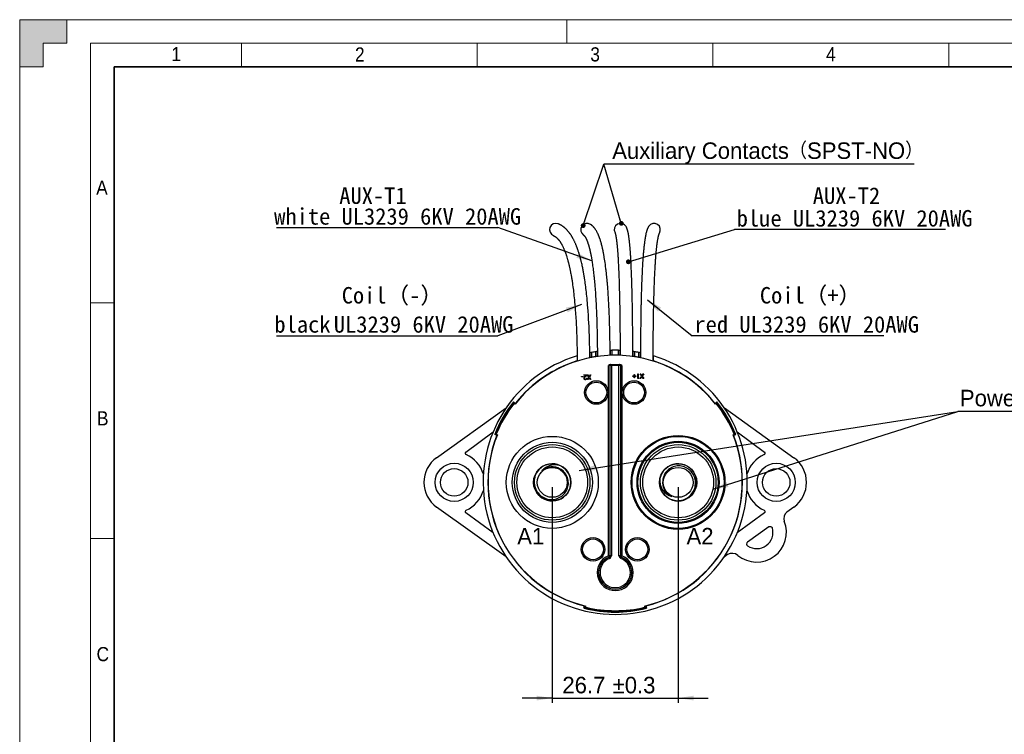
# Paper-space layout 'Sheet1' of a CAD drawing. Header units: millimetres. Extents: x 0 to 756, y -181 to 613.
# Tile 12 of 22: x 0 to 209, y 269 to 420. Entities that reach past the tile are written whole.
import ezdxf

# ---------------------------------------------------------------- set-up
doc = ezdxf.new("R2010")
doc.units = ezdxf.units.MM
doc.layers.add('DIMENSION', color=6, linetype='Continuous')
doc.layers.add('OUTLINE', color=7, linetype='Continuous', lineweight=25)
doc.styles.add('SLDTEXTSTYLE0', font='GOTHIC.TTF', dxfattribs={"width": 0.913})
doc.styles.add('SLDTEXTSTYLE5', font='SIMFANG.TTF', dxfattribs={"bigfont": 'bigfont'})
doc.styles.add('SLDTEXTSTYLE6', font='<Japanese Only Translation>')
doc.styles.add('SLDTEXTSTYLE7', font='SIMFANG.TTF')
doc.styles.add('SLDTEXTSTYLE8', font='<Japanese Only Translation>', dxfattribs={"bigfont": 'bigfont'})
doc.styles.get("Standard").update_dxf_attribs({"font": '<Japanese Only Translation>'})
doc.dimstyles.new('SLDDIMSTYLE0', dxfattribs={"dimtxt": 3.5, "dimasz": 3.302, "dimexe": 0, "dimexo": 0.0625, "dimgap": 0.875, "dimtad": 1, "dimdec": 1, "dimrnd": 1e-09, "dimzin": 12, "dimdsep": 46, "dimtxsty": 'SLDTEXTSTYLE6', "dimsah": 1, "dimcen": 0.09, "dimadec": 0, "dimazin": 3, "dimtol": 1, "dimtp": 0.3, "dimtm": 0.3, "dimtfac": 1, "dimtdec": 1, "dimtmove": 0, "dimatfit": 0, "dimfxl": 0, "dimfrac": 2, "dimtolj": 1, "dimarcsym": 0})
doc.dimstyles.new('SLDDIMSTYLE1', dxfattribs={"dimtxt": 0.18, "dimasz": 3.302, "dimexe": 0, "dimexo": 0.0625, "dimgap": 0, "dimtad": 0, "dimtih": 1, "dimtoh": 1, "dimdec": 0, "dimrnd": 1e-09, "dimzin": 0, "dimdsep": 46, "dimtxsty": 'Standard', "dimsah": 1, "dimcen": 0.09, "dimadec": 0, "dimazin": 0, "dimtfac": 3.302, "dimtdec": 0, "dimtofl": 0, "dimtmove": 0, "dimatfit": 3, "dimfxl": 0, "dimfrac": 2, "dimtolj": 1, "dimtzin": 0, "dimarcsym": 0})
doc.dimstyles.new('SLDDIMSTYLE2', dxfattribs={"dimtxt": 0.18, "dimasz": 1.016, "dimexe": 0, "dimexo": 0.0625, "dimgap": 0, "dimtad": 0, "dimtih": 1, "dimtoh": 1, "dimdec": 0, "dimrnd": 1e-09, "dimzin": 0, "dimdsep": 46, "dimtxsty": 'Standard', "dimblk1": 'DOT', "dimblk2": 'DOT', "dimsah": 1, "dimcen": 0.09, "dimadec": 0, "dimazin": 0, "dimtfac": 1.016, "dimtdec": 0, "dimtofl": 0, "dimtmove": 0, "dimatfit": 3, "dimldrblk": 'DOT', "dimfxl": 0, "dimfrac": 2, "dimtolj": 1, "dimtzin": 0, "dimarcsym": 0})

# ---------------------------------------------------------------- blocks, each defined once
blk = doc.blocks.new('_D')
at = {"layer": 'DIMENSION', "color": 7}
for p, q in [((112.92, 320.92), (112.92, 275.19)), ((139.62, 320.92), (139.62, 275.19)), ((112.92, 276.19), (106.57, 276.19)), ((112.92, 276.19), (139.62, 276.19)), ((139.62, 276.19), (145.97, 276.19))]:
    blk.add_line(p, q, dxfattribs=at)
for points in [[(112.92, 276.19), (109.61, 276.7), (109.61, 275.68)], [(139.62, 276.19), (142.92, 275.68), (142.92, 276.7)]]:
    blk.add_solid(points, dxfattribs=at)
at = {"layer": 'DIMENSION', "color": 7, "char_height": 3.5, "attachment_point": 1, "style": 'SLDTEXTSTYLE6'}
for s, insert in [('26.7', (115.07, 280.7)), (' ±0.3', (124.43, 280.7))]:
    blk.add_mtext(s, dxfattribs=dict(at, insert=insert))
blk = doc.blocks.new('SW_NOTE_0_1')
at = {"layer": 'DIMENSION', "color": 0}
blk.add_line((40.63, 0), (0, 0), dxfattribs=at)
at = {"layer": 'DIMENSION', "color": 0, "insert": (0.49, 4.16), "char_height": 3.5, "attachment_point": 1, "style": 'SLDTEXTSTYLE7'}
blk.add_mtext('red UL3239 6KV 20AWG', dxfattribs=at)
blk = doc.blocks.new('SW_NOTE_0_2')
at = {"layer": 'DIMENSION', "color": 0}
blk.add_line((-46.97, 0), (0, 0), dxfattribs=at)
at = {"layer": 'DIMENSION', "color": 0, "char_height": 3.5, "attachment_point": 1, "style": 'SLDTEXTSTYLE7'}
for s, insert in [('black', (-47.39, 4.16)), (' UL3239 6KV 20AWG ', (-37.18, 4.16))]:
    blk.add_mtext(s, dxfattribs=dict(at, insert=insert))
blk = doc.blocks.new('SW_NOTE_0_3')
at = {"layer": 'DIMENSION', "color": 0}
blk.add_line((44.71, 0), (0, 0), dxfattribs=at)
at = {"layer": 'DIMENSION', "color": 0, "insert": (0.47, 4.11), "char_height": 3.5, "attachment_point": 1, "style": 'SLDTEXTSTYLE7'}
blk.add_mtext('blue UL3239 6KV 20AWG ', dxfattribs=at)
blk = doc.blocks.new('_Dot')
at = {"color": 0, "linetype": 'ByBlock', "lineweight": -2}
blk.add_line((-0.5, 0), (-1, 0), dxfattribs=at)
at = {"color": 0, "linetype": 'ByBlock', "const_width": 0.5}
blk.add_lwpolyline([(-0.25, 0, 1), (0.25, 0, 1)], format="xyb", close=True, dxfattribs=at)
blk = doc.blocks.new('SW_NOTE_0_4')
at = {"layer": 'DIMENSION', "color": 0}
blk.add_line((-46.95, 0), (0, 0), dxfattribs=at)
at = {"layer": 'DIMENSION', "color": 0, "insert": (-47.43, 4.09), "char_height": 3.5, "attachment_point": 1, "style": 'SLDTEXTSTYLE7'}
blk.add_mtext('white UL3239 6KV 20AWG ', dxfattribs=at)
blk = doc.blocks.new('SW_NOTE_0_5')
at = {"layer": 'OUTLINE', "color": 0}
blk.add_line((61.29, 0), (0, 0), dxfattribs=at)
blk.add_line((61.29, 0), (0, 0), dxfattribs=at)
at = {"layer": 'OUTLINE', "color": 0, "insert": (0.43, 4.59), "char_height": 3.5, "attachment_point": 1, "style": 'SLDTEXTSTYLE8'}
blk.add_mtext('Power Contacts（ SPST-NO）', dxfattribs=at)
blk = doc.blocks.new('SW_NOTE_0_6')
at = {"layer": 'OUTLINE', "color": 0}
blk.add_line((65.84, 0), (0, 0), dxfattribs=at)
blk.add_line((65.84, 0), (0, 0), dxfattribs=at)
at = {"layer": 'OUTLINE', "color": 0, "insert": (0.49, 4.61), "char_height": 3.5, "attachment_point": 1, "style": 'SLDTEXTSTYLE8'}
blk.add_mtext(' Auxiliary Contacts（SPST-NO）', dxfattribs=at)

psp = doc.layouts.new('Sheet1')

# ---------------------------------------------------------------- hatches: boundary and pattern name
at = {"linetype": 'Continuous'}
psp.add_hatch(color=7, dxfattribs=at).paths.add_polyline_path([(0, 420), (0, 410), (5, 410), (5, 415), (10, 415), (10, 420)], flags=0)

# ---------------------------------------------------------------- linework, layer by layer
at = {"color": 7, "linetype": 'Continuous', "lineweight": 18}
for p, q in [((0, 420), (0, 410)), ((0, 420), (10, 420)), ((10, 420), (10, 415)), ((584, 420), (10, 420)), ((116, 420), (116, 415)), ((10, 415), (5, 415)), ((5, 415), (5, 410)), ((15, 415), (15, 5)), ((15, 415), (589, 415)), ((47, 410), (47, 415)), ((97, 410), (97, 415)), ((147, 410), (147, 415)), ((197, 410), (197, 415)), ((5, 410), (0, 410)), ((0, 410), (0, 10)), ((20, 360), (15, 360)), ((20, 310), (15, 310))]:
    psp.add_line(p, q, dxfattribs=at)
at = {"color": 7, "linetype": 'Continuous', "lineweight": 35}
for q in [(20, 10), (584, 410)]:
    psp.add_line((20, 410), q, dxfattribs=at)
at = {"color": 7, "linetype": 'Continuous', "lineweight": 25}
for p, q in [((118.17, 348.73), (118.17, 347.66)), ((120.97, 348.38), (120.97, 349.42)), ((121.27, 349.47), (121.27, 348.44)), ((122.17, 348.59), (122.17, 349.62)), ((122.47, 349.66), (122.47, 348.64)), ((125.27, 348.89), (125.27, 349.91)), ((125.57, 349.91), (125.57, 348.9)), ((126.97, 348.9), (126.97, 349.91)), ((127.27, 349.91), (127.27, 348.89)), ((130.07, 348.64), (130.07, 349.66)), ((130.37, 349.62), (130.37, 348.59)), ((131.27, 348.44), (131.27, 349.47)), ((131.57, 349.42), (131.57, 348.38)), ((134.37, 347.66), (134.37, 348.73)), ((117.05, 347.24), (117.04, 347.28)), ((124.87, 306.37), (124.87, 346.72)), ((125.17, 346.72), (124.87, 346.72)), ((125.17, 306.37), (125.17, 346.72)), ((125.47, 346.72), (125.17, 346.72)), ((125.27, 346.92), (125.37, 346.92)), ((125.37, 346.92), (125.47, 346.92)), ((125.47, 346.72), (125.47, 346.92)), ((125.47, 346.92), (127.07, 346.92)), ((125.47, 346.72), (125.47, 306.37)), ((127.07, 346.72), (125.47, 346.72)), ((127.07, 346.72), (127.07, 346.92)), ((127.07, 346.92), (127.17, 346.92)), ((127.07, 306.37), (127.07, 346.72)), ((127.37, 346.72), (127.07, 346.72)), ((127.17, 346.92), (127.27, 346.92)), ((127.37, 346.72), (127.37, 306.37)), ((127.67, 346.72), (127.37, 346.72)), ((127.67, 346.72), (127.67, 306.37)), ((135.48, 347.24), (135.5, 347.28)), ((119.6, 344.72), (120.28, 344.72)), ((119.6, 344.62), (119.6, 344.72)), ((120.07, 344.62), (119.6, 344.62)), ((119.82, 344.35), (120.07, 344.62)), ((120.28, 344.72), (119.89, 344.31)), ((120.36, 344.72), (120.47, 344.72)), ((120.69, 344.21), (120.36, 344.72)), ((120.47, 344.72), (120.74, 344.29)), ((120.74, 344.29), (121.02, 344.72)), ((121.12, 344.72), (120.79, 344.21)), ((121.02, 344.72), (121.12, 344.72)), ((130.29, 344.77), (130.38, 344.77)), ((130.29, 344.47), (130.29, 344.77)), ((130.38, 344.77), (130.38, 344.47)), ((131.08, 344.92), (131.17, 344.92)), ((131.08, 343.92), (131.08, 344.92)), ((131.17, 344.92), (131.17, 344.02)), ((131.56, 344.92), (131.67, 344.92)), ((131.89, 344.41), (131.56, 344.92)), ((131.67, 344.92), (131.94, 344.49)), ((131.94, 344.49), (132.22, 344.92)), ((132.32, 344.92), (131.99, 344.41)), ((132.22, 344.92), (132.32, 344.92)), ((108.94, 342.57), (108.92, 342.59)), ((119.13, 344.28), (119.13, 344.39)), ((119.13, 344.39), (119.51, 344.39)), ((119.51, 344.28), (119.13, 344.28)), ((119.51, 344.39), (119.51, 344.28)), ((120.15, 344.03), (120.24, 344.03)), ((120.38, 343.72), (120.69, 344.21)), ((120.48, 343.72), (120.38, 343.72)), ((120.74, 344.13), (120.48, 343.72)), ((121, 343.72), (120.74, 344.13)), ((120.79, 344.21), (121.11, 343.72)), ((121.11, 343.72), (121, 343.72)), ((129.99, 344.47), (130.29, 344.47)), ((129.99, 344.38), (129.99, 344.47)), ((130.29, 344.38), (129.99, 344.38)), ((130.29, 344.09), (130.29, 344.38)), ((130.38, 344.09), (130.29, 344.09)), ((130.38, 344.47), (130.67, 344.47)), ((130.38, 344.38), (130.38, 344.09)), ((130.67, 344.38), (130.38, 344.38)), ((130.67, 344.47), (130.67, 344.38)), ((131.27, 343.92), (131.08, 343.92)), ((131.17, 344.02), (131.33, 344.02)), ((131.33, 344.02), (131.27, 343.92)), ((131.58, 343.92), (131.89, 344.41)), ((131.68, 343.92), (131.58, 343.92)), ((131.94, 344.33), (131.68, 343.92)), ((132.2, 343.92), (131.94, 344.33)), ((131.99, 344.41), (132.31, 343.92)), ((132.31, 343.92), (132.2, 343.92)), ((143.59, 342.57), (143.61, 342.59)), ((104.67, 338.79), (104.83, 338.67)), ((104.93, 338.77), (104.68, 338.96)), ((105.03, 338.51), (104.83, 338.67)), ((104.84, 338.66), (104.93, 338.77)), ((105.21, 338.8), (105, 338.54)), ((147.53, 338.54), (147.32, 338.8)), ((147.7, 338.67), (147.5, 338.51)), ((147.6, 338.77), (147.85, 338.96)), ((147.6, 338.77), (147.69, 338.66)), ((147.7, 338.67), (147.86, 338.79)), ((88.39, 327.15), (103.12, 337.69)), ((149.41, 337.69), (164.14, 327.15)), ((94.58, 328.35), (100.38, 332.6)), ((101.01, 331.97), (100.71, 332.09)), ((101.05, 332.11), (100.86, 332.18)), ((101, 331.97), (101.06, 332.1)), ((101.05, 332.11), (101.28, 332.02)), ((101.24, 332.03), (101.12, 331.71)), ((151.25, 332.02), (151.48, 332.11)), ((151.41, 331.71), (151.29, 332.03)), ((151.47, 332.1), (151.53, 331.97)), ((151.67, 332.18), (151.48, 332.11)), ((151.53, 331.97), (151.82, 332.09)), ((152.15, 332.6), (157.95, 328.35)), ((99.72, 326.6), (99.69, 326.61)), ((152.81, 326.6), (152.84, 326.61)), ((103.12, 306.15), (88.39, 316.69)), ((100.38, 311.24), (94.58, 315.49)), ((99.72, 317.24), (99.69, 317.23)), ((157.95, 315.49), (152.15, 311.24)), ((152.81, 317.24), (152.84, 317.23)), ((164.14, 316.69), (162.66, 315.63)), ((158.83, 312.48), (154.3, 309.24)), ((124.98, 306.09), (124.87, 306.37)), ((125.17, 306.37), (124.87, 306.37)), ((124.98, 306.09), (125.09, 305.81)), ((125.47, 306.37), (125.17, 306.37)), ((127.37, 306.37), (127.07, 306.37)), ((127.67, 306.37), (127.37, 306.37)), ((127.56, 306.09), (127.45, 305.81)), ((127.67, 306.37), (127.56, 306.09)), ((150.1, 306.65), (149.41, 306.15)), ((108.94, 301.28), (108.92, 301.25)), ((143.59, 301.28), (143.61, 301.25)), ((117.05, 296.6), (117.04, 296.56)), ((135.48, 296.6), (135.5, 296.56)), ((119.65, 295.23), (119.77, 295.73)), ((119.77, 295.73), (119.77, 295.73)), ((119.77, 295.73), (120.06, 295.66)), ((119.92, 295.48), (119.85, 295.18)), ((120.01, 295.46), (119.92, 295.48)), ((119.96, 295.26), (120.01, 295.45)), ((120.01, 295.45), (120.07, 295.69)), ((132.47, 295.66), (132.76, 295.73)), ((132.47, 295.69), (132.52, 295.45)), ((132.61, 295.48), (132.52, 295.46)), ((132.52, 295.45), (132.57, 295.26)), ((132.69, 295.18), (132.61, 295.48)), ((132.76, 295.73), (132.88, 295.23)), ((132.76, 295.73), (132.76, 295.73))]:
    psp.add_line(p, q, dxfattribs=at)
at = {"color": 7, "linetype": 'Continuous', "lineweight": 25, "flags": 128}
for points in [[(120.9, 348.33), (120.9, 348.44), (120.89, 349.02), (120.89, 349.57), (120.88, 350.1), (120.87, 350.62), (120.85, 351.11), (120.84, 351.68), (120.82, 352.22), (120.81, 352.74), (120.79, 353.23), (120.77, 353.71), (120.76, 354.16), (120.72, 354.95), (120.68, 355.75), (120.64, 356.55), (120.59, 357.37), (120.54, 358.19), (120.47, 359.01), (120.43, 359.51), (120.39, 360.01), (120.35, 360.49), (120.3, 360.95), (120.26, 361.39), (120.21, 361.81), (120.17, 362.21), (120.12, 362.63), (120.07, 363.02), (120.03, 363.4), (119.98, 363.77), (119.92, 364.16), (119.88, 364.47), (119.83, 364.79), (119.81, 364.92), (119.79, 365.04), (119.77, 365.16), (119.76, 365.26), (119.75, 365.34), (119.73, 365.41), (119.73, 365.47), (119.72, 365.51), (119.71, 365.58), (119.69, 365.66), (119.68, 365.77), (119.65, 365.9), (119.63, 366.04), (119.6, 366.18), (119.58, 366.32), (119.55, 366.45), (119.53, 366.59), (119.51, 366.72), (119.46, 366.95), (119.42, 367.17), (119.38, 367.38), (119.33, 367.6), (119.28, 367.83), (119.23, 368.07), (119.17, 368.33), (119.11, 368.59), (119.07, 368.75), (119.04, 368.9), (119, 369.03), (118.97, 369.15), (118.94, 369.25), (118.92, 369.35), (118.9, 369.42), (118.88, 369.49), (118.86, 369.56), (118.85, 369.63), (118.82, 369.7), (118.8, 369.79), (118.77, 369.9), (118.74, 370.01), (118.7, 370.14), (118.62, 370.41), (118.53, 370.68), (118.45, 370.95), (118.41, 371.07), (118.37, 371.19), (118.33, 371.29), (118.3, 371.38), (118.27, 371.46), (118.25, 371.52), (118.23, 371.57), (118.21, 371.63), (118.19, 371.69), (118.16, 371.76), (118.13, 371.85), (118.09, 371.94), (118.06, 372.03), (118, 372.17), (117.95, 372.28), (117.9, 372.4), (117.85, 372.53), (117.79, 372.66), (117.74, 372.77), (117.69, 372.89), (117.63, 373.01), (117.58, 373.12), (117.52, 373.23), (117.47, 373.33), (117.42, 373.43), (117.37, 373.52), (117.32, 373.61), (117.27, 373.7), (117.23, 373.78), (117.19, 373.85), (117.15, 373.92), (117.12, 373.97), (117.08, 374.03), (117.05, 374.09), (117.01, 374.14), (116.97, 374.22), (116.92, 374.3), (116.86, 374.38), (116.81, 374.46), (116.77, 374.52), (116.73, 374.58), (116.68, 374.64), (116.64, 374.69), (116.6, 374.75), (116.57, 374.8), (116.54, 374.83), (116.52, 374.86), (116.49, 374.9), (116.46, 374.94), (116.43, 374.98), (116.36, 375.06), (116.3, 375.13), (116.25, 375.19), (116.19, 375.26), (116.13, 375.32), (116.08, 375.39), (116.02, 375.44), (115.98, 375.49), (115.93, 375.53), (115.89, 375.58), (115.84, 375.62), (115.82, 375.65), (115.79, 375.68), (115.76, 375.71), (115.71, 375.75), (115.68, 375.78), (115.64, 375.81), (115.6, 375.84), (115.57, 375.87), (115.54, 375.9), (115.51, 375.92), (115.5, 375.94), (115.48, 375.95), (115.45, 375.97), (115.42, 376), (115.38, 376.03), (115.34, 376.06), (115.31, 376.08), (115.29, 376.1), (115.26, 376.12), (115.22, 376.15), (115.18, 376.18), (115.13, 376.21), (115.09, 376.24), (115.05, 376.27), (115.01, 376.29), (114.97, 376.32), (114.92, 376.35), (114.87, 376.38), (114.82, 376.41), (114.78, 376.44), (114.73, 376.46), (114.68, 376.49), (114.64, 376.52), (114.59, 376.54), (114.55, 376.56), (114.5, 376.58), (114.45, 376.61), (114.39, 376.64), (114.36, 376.65), (114.32, 376.67), (114.27, 376.69), (114.22, 376.71), (114.15, 376.74)], [(125.2, 348.85), (125.2, 348.88), (125.2, 349.41), (125.19, 350.01), (125.19, 350.59), (125.18, 351.14), (125.17, 351.67), (125.16, 352.19), (125.15, 352.68), (125.14, 353.15), (125.13, 353.6), (125.12, 354.03), (125.11, 354.43), (125.1, 354.81), (125.09, 355.32), (125.07, 355.81), (125.06, 356.28), (125.04, 356.73), (125.03, 357.15), (125.01, 357.55), (125, 357.93), (124.98, 358.29), (124.96, 358.66), (124.94, 359.12), (124.92, 359.58), (124.9, 360.05), (124.88, 360.34), (124.86, 360.62), (124.85, 360.91), (124.83, 361.21), (124.8, 361.6), (124.78, 362.01), (124.75, 362.44), (124.72, 362.89), (124.68, 363.36), (124.64, 363.85), (124.62, 364.04), (124.61, 364.23), (124.59, 364.42), (124.58, 364.6), (124.56, 364.76), (124.55, 364.9), (124.54, 365.03), (124.53, 365.13), (124.52, 365.23), (124.51, 365.31), (124.5, 365.37), (124.5, 365.42), (124.49, 365.46), (124.49, 365.51), (124.48, 365.57), (124.48, 365.64), (124.46, 365.76), (124.45, 365.9), (124.43, 366.06), (124.41, 366.23), (124.39, 366.42), (124.37, 366.58), (124.35, 366.76), (124.33, 366.93), (124.31, 367.1), (124.29, 367.27), (124.24, 367.71), (124.18, 368.13), (124.13, 368.52), (124.07, 368.89), (124.02, 369.25), (123.96, 369.59), (123.94, 369.73), (123.91, 369.87), (123.89, 370.01), (123.86, 370.15), (123.84, 370.29), (123.81, 370.42), (123.79, 370.52), (123.78, 370.6), (123.77, 370.66), (123.76, 370.69), (123.76, 370.71), (123.75, 370.75), (123.74, 370.8), (123.73, 370.85), (123.72, 370.91), (123.7, 370.98), (123.69, 371.06), (123.67, 371.14), (123.65, 371.24), (123.63, 371.33), (123.61, 371.41), (123.59, 371.48), (123.58, 371.55), (123.57, 371.61), (123.55, 371.67), (123.53, 371.75), (123.52, 371.81), (123.5, 371.89), (123.48, 371.96), (123.46, 372.05), (123.44, 372.13), (123.42, 372.2), (123.4, 372.27), (123.39, 372.34), (123.37, 372.39), (123.36, 372.42), (123.35, 372.47), (123.34, 372.53), (123.32, 372.6), (123.29, 372.69), (123.27, 372.78), (123.24, 372.88), (123.21, 372.98), (123.18, 373.07), (123.15, 373.18), (123.12, 373.28), (123.09, 373.37), (123.06, 373.45), (123.03, 373.53), (123.01, 373.58), (123, 373.62), (122.98, 373.67), (122.96, 373.72), (122.94, 373.79), (122.92, 373.86), (122.89, 373.93), (122.85, 374.02), (122.82, 374.1), (122.79, 374.18), (122.76, 374.26), (122.73, 374.33), (122.7, 374.39), (122.67, 374.45), (122.64, 374.52), (122.61, 374.6), (122.58, 374.67), (122.54, 374.74), (122.48, 374.87), (122.41, 375), (122.35, 375.1), (122.29, 375.21), (122.23, 375.31), (122.17, 375.41), (122.09, 375.54), (122.07, 375.57), (122.05, 375.59), (122.03, 375.62), (122.01, 375.64), (121.99, 375.68), (121.97, 375.71), (121.94, 375.75), (121.91, 375.79), (121.88, 375.83), (121.85, 375.86), (121.83, 375.88), (121.81, 375.91), (121.79, 375.94), (121.76, 375.97), (121.73, 376.01), (121.69, 376.05), (121.66, 376.09), (121.62, 376.13), (121.58, 376.16), (121.55, 376.2), (121.52, 376.23), (121.48, 376.26), (121.45, 376.29), (121.42, 376.32), (121.39, 376.35), (121.35, 376.38), (121.32, 376.41), (121.29, 376.43), (121.26, 376.46), (121.23, 376.48), (121.19, 376.51), (121.15, 376.54), (121.1, 376.57), (121.04, 376.61)], [(130.01, 348.61), (130.01, 348.68), (130.01, 349.31), (130.01, 349.9), (130.01, 350.48), (130, 351.03), (130, 351.56), (130, 352.16), (129.99, 352.74), (129.99, 353.29), (129.99, 353.82), (129.98, 354.31), (129.98, 354.79), (129.97, 355.21), (129.97, 355.62), (129.96, 356.01), (129.96, 356.37), (129.96, 356.71), (129.95, 357.04), (129.95, 357.34), (129.94, 357.64), (129.93, 358.25), (129.92, 358.84), (129.91, 359.4), (129.91, 359.83), (129.9, 360.24), (129.89, 360.64), (129.89, 360.87), (129.88, 361.1), (129.88, 361.35), (129.87, 361.63), (129.86, 361.93), (129.86, 362.25), (129.85, 362.6), (129.84, 362.97), (129.83, 363.1), (129.83, 363.24), (129.83, 363.36), (129.82, 363.46), (129.82, 363.53), (129.82, 363.58), (129.82, 363.61), (129.82, 363.64), (129.82, 363.68), (129.82, 363.72), (129.81, 363.83), (129.81, 363.95), (129.81, 364.09), (129.8, 364.25), (129.8, 364.43), (129.79, 364.62), (129.77, 365.07), (129.76, 365.53), (129.74, 365.95), (129.73, 366.36), (129.71, 366.78), (129.69, 367.21), (129.68, 367.51), (129.67, 367.82), (129.65, 368.11), (129.64, 368.39), (129.62, 368.66), (129.61, 368.9), (129.6, 369.14), (129.58, 369.36), (129.57, 369.62), (129.55, 369.86), (129.54, 370.07), (129.53, 370.27), (129.52, 370.46), (129.51, 370.59), (129.5, 370.74), (129.48, 370.9), (129.47, 371.08), (129.46, 371.27), (129.44, 371.43), (129.43, 371.59), (129.42, 371.77), (129.4, 371.95), (129.38, 372.13), (129.37, 372.26), (129.36, 372.4), (129.35, 372.52), (129.33, 372.64), (129.32, 372.74), (129.31, 372.83), (129.31, 372.9), (129.3, 372.95), (129.3, 372.99), (129.29, 373.02), (129.29, 373.05), (129.29, 373.07), (129.28, 373.1), (129.28, 373.13), (129.27, 373.19), (129.26, 373.26), (129.25, 373.34), (129.24, 373.43), (129.23, 373.51), (129.21, 373.67), (129.19, 373.81), (129.18, 373.92), (129.16, 374.03), (129.14, 374.14), (129.13, 374.25), (129.11, 374.33), (129.1, 374.41), (129.09, 374.49), (129.08, 374.55), (129.07, 374.61), (129.06, 374.66), (129.04, 374.72), (129.03, 374.77), (129.02, 374.84), (129.01, 374.9), (128.99, 374.97), (128.98, 375.04), (128.96, 375.11), (128.94, 375.17), (128.93, 375.24), (128.91, 375.3), (128.91, 375.32), (128.9, 375.35), (128.89, 375.37), (128.89, 375.39), (128.88, 375.41), (128.88, 375.43), (128.87, 375.45), (128.86, 375.48), (128.85, 375.51), (128.84, 375.54), (128.83, 375.57), (128.82, 375.6), (128.81, 375.63), (128.81, 375.65), (128.8, 375.67), (128.79, 375.7), (128.78, 375.73), (128.77, 375.76), (128.75, 375.8), (128.74, 375.83), (128.73, 375.85), (128.73, 375.86), (128.72, 375.88), (128.72, 375.89), (128.71, 375.91), (128.7, 375.93), (128.68, 375.96), (128.67, 376), (128.65, 376.03), (128.63, 376.08), (128.6, 376.12)], [(133.39, 376.23), (133.37, 376.2), (133.35, 376.16), (133.33, 376.13), (133.32, 376.11), (133.31, 376.09), (133.3, 376.07), (133.29, 376.06), (133.27, 376.02), (133.24, 375.98), (133.23, 375.95), (133.22, 375.92), (133.2, 375.89), (133.19, 375.86), (133.17, 375.83), (133.16, 375.8), (133.15, 375.77), (133.14, 375.75), (133.13, 375.73), (133.12, 375.71), (133.11, 375.68), (133.1, 375.65), (133.08, 375.62), (133.07, 375.58), (133.06, 375.55), (133.05, 375.52), (133.03, 375.49), (133.02, 375.45), (133.01, 375.42), (133, 375.38), (132.99, 375.34), (132.97, 375.3), (132.96, 375.25), (132.94, 375.2), (132.93, 375.15), (132.91, 375.1), (132.9, 375.04), (132.88, 374.98), (132.87, 374.93), (132.85, 374.88), (132.84, 374.83), (132.8, 374.66), (132.76, 374.48), (132.75, 374.44), (132.74, 374.39), (132.73, 374.33), (132.72, 374.27), (132.7, 374.2), (132.69, 374.13), (132.68, 374.07), (132.67, 374.02), (132.66, 373.97), (132.65, 373.93), (132.65, 373.9), (132.64, 373.87), (132.64, 373.85), (132.63, 373.81), (132.62, 373.76), (132.61, 373.71), (132.6, 373.64), (132.59, 373.56), (132.58, 373.48), (132.56, 373.38), (132.55, 373.28), (132.53, 373.18), (132.52, 373.09), (132.51, 373.01), (132.5, 372.93), (132.49, 372.84), (132.47, 372.7), (132.45, 372.55), (132.43, 372.37), (132.4, 372.18), (132.39, 372.08), (132.38, 371.98), (132.37, 371.9), (132.36, 371.82), (132.36, 371.75), (132.35, 371.69), (132.35, 371.64), (132.34, 371.6), (132.34, 371.56), (132.33, 371.51), (132.33, 371.45), (132.32, 371.37), (132.31, 371.29), (132.29, 371.1), (132.27, 370.89), (132.25, 370.66), (132.23, 370.41), (132.21, 370.13), (132.18, 369.83), (132.16, 369.52), (132.14, 369.19), (132.12, 368.87), (132.09, 368.55), (132.08, 368.24), (132.06, 367.93), (132.04, 367.63), (132.02, 367.33), (132.01, 367.03), (131.99, 366.72), (131.97, 366.39), (131.96, 366.04), (131.94, 365.68), (131.93, 365.33), (131.91, 364.97), (131.9, 364.6), (131.88, 364.2), (131.87, 363.81), (131.85, 363.42), (131.84, 362.96), (131.82, 362.52), (131.81, 362.09), (131.8, 361.68), (131.79, 361.28), (131.78, 360.91), (131.77, 360.56), (131.76, 360.22), (131.75, 359.89), (131.75, 359.64), (131.74, 359.39), (131.74, 359.16), (131.73, 358.94), (131.73, 358.73), (131.72, 358.53), (131.72, 358.33), (131.72, 358.17), (131.71, 357.99), (131.71, 357.79), (131.7, 357.57), (131.7, 357.33), (131.7, 357.06), (131.69, 356.77), (131.69, 356.46), (131.68, 356.14), (131.68, 355.8), (131.67, 355.43), (131.67, 355.04), (131.66, 354.63), (131.66, 354.2), (131.65, 353.77), (131.65, 353.31), (131.64, 352.83), (131.64, 352.33), (131.64, 351.8), (131.63, 351.25), (131.63, 350.68), (131.63, 350.07), (131.62, 349.44), (131.62, 348.79), (131.62, 348.33)], [(113.17, 374.23), (113.19, 374.21), (113.22, 374.21), (113.23, 374.2), (113.25, 374.19), (113.26, 374.19), (113.27, 374.18), (113.29, 374.17), (113.3, 374.17), (113.32, 374.16), (113.34, 374.15), (113.36, 374.14), (113.37, 374.13), (113.38, 374.13), (113.39, 374.12), (113.4, 374.12), (113.41, 374.11), (113.43, 374.1), (113.44, 374.09), (113.46, 374.08), (113.49, 374.06), (113.52, 374.04), (113.56, 374.02), (113.59, 374), (113.62, 373.98), (113.65, 373.95), (113.68, 373.93), (113.73, 373.9), (113.77, 373.86), (113.81, 373.82), (113.83, 373.81), (113.86, 373.79), (113.88, 373.76), (113.91, 373.74), (113.93, 373.72), (113.95, 373.7), (113.98, 373.67), (114.01, 373.64), (114.04, 373.61), (114.07, 373.58), (114.1, 373.55), (114.14, 373.51), (114.17, 373.47), (114.21, 373.43), (114.24, 373.39), (114.27, 373.35), (114.3, 373.31), (114.33, 373.27), (114.36, 373.24), (114.38, 373.22), (114.39, 373.2), (114.41, 373.17), (114.44, 373.14), (114.46, 373.1), (114.52, 373.03), (114.57, 372.95), (114.61, 372.88), (114.66, 372.82), (114.7, 372.75), (114.74, 372.69), (114.77, 372.64), (114.8, 372.59), (114.82, 372.54), (114.85, 372.49), (114.89, 372.43), (114.93, 372.36), (114.99, 372.25), (115.05, 372.14), (115.1, 372.03), (115.16, 371.92), (115.21, 371.81), (115.26, 371.7), (115.31, 371.59), (115.36, 371.48), (115.41, 371.37), (115.46, 371.26), (115.5, 371.15), (115.52, 371.09), (115.55, 371.03), (115.57, 370.97), (115.6, 370.9), (115.62, 370.84), (115.65, 370.78), (115.67, 370.72), (115.69, 370.67), (115.7, 370.63), (115.72, 370.58), (115.74, 370.51), (115.77, 370.43), (115.81, 370.34), (115.84, 370.23), (115.88, 370.11), (115.92, 370), (116.02, 369.69), (116.11, 369.38), (116.15, 369.26), (116.18, 369.15), (116.2, 369.05), (116.23, 368.97), (116.25, 368.89), (116.26, 368.83), (116.28, 368.76), (116.3, 368.69), (116.32, 368.6), (116.35, 368.5), (116.38, 368.37), (116.42, 368.24), (116.46, 368.08), (116.49, 367.92), (116.53, 367.77), (116.56, 367.62), (116.6, 367.47), (116.63, 367.33), (116.67, 367.14), (116.71, 366.95), (116.74, 366.78), (116.78, 366.61), (116.82, 366.37), (116.87, 366.11), (116.92, 365.84), (116.95, 365.71), (116.97, 365.58), (116.99, 365.45), (117.01, 365.33), (117.03, 365.23), (117.04, 365.14), (117.05, 365.08), (117.06, 365.03), (117.07, 364.98), (117.08, 364.92), (117.09, 364.84), (117.11, 364.75), (117.12, 364.65), (117.14, 364.53), (117.2, 364.14), (117.25, 363.76), (117.3, 363.39), (117.35, 363.04), (117.4, 362.68), (117.44, 362.31), (117.49, 361.91), (117.53, 361.49), (117.58, 361.05), (117.63, 360.59), (117.67, 360.11), (117.72, 359.61), (117.76, 359.09), (117.8, 358.57), (117.86, 357.73), (117.92, 356.88), (117.97, 356.05), (118.01, 355.22), (118.03, 354.79), (118.05, 354.36), (118.07, 353.93), (118.09, 353.49), (118.1, 353.04), (118.12, 352.56), (118.13, 352.05), (118.15, 351.53), (118.16, 350.98), (118.17, 350.41), (118.19, 349.82), (118.19, 349.2), (118.2, 348.59), (118.21, 347.96), (118.21, 347.63)], [(119.57, 374.35), (119.57, 374.35), (119.58, 374.34), (119.58, 374.34), (119.59, 374.34), (119.59, 374.33), (119.6, 374.33), (119.6, 374.32), (119.62, 374.31), (119.63, 374.3), (119.64, 374.29), (119.64, 374.29), (119.65, 374.28), (119.66, 374.27), (119.67, 374.26), (119.68, 374.25), (119.69, 374.24), (119.7, 374.23), (119.71, 374.21), (119.72, 374.2), (119.73, 374.19), (119.74, 374.18), (119.74, 374.17), (119.76, 374.16), (119.77, 374.14), (119.78, 374.13), (119.79, 374.11), (119.8, 374.09), (119.81, 374.08), (119.82, 374.07), (119.83, 374.06), (119.84, 374.04), (119.85, 374.03), (119.86, 374.01), (119.87, 373.99), (119.89, 373.97), (119.91, 373.94), (119.92, 373.92), (119.93, 373.9), (119.95, 373.87), (119.97, 373.83), (119.99, 373.8), (120, 373.77), (120.02, 373.74), (120.04, 373.71), (120.06, 373.67), (120.08, 373.63), (120.11, 373.58), (120.13, 373.53), (120.15, 373.47), (120.18, 373.42), (120.2, 373.37), (120.22, 373.32), (120.24, 373.28), (120.26, 373.22), (120.29, 373.16), (120.31, 373.1), (120.34, 373.03), (120.37, 372.95), (120.39, 372.9), (120.41, 372.85), (120.43, 372.8), (120.44, 372.76), (120.45, 372.73), (120.47, 372.69), (120.48, 372.65), (120.5, 372.58), (120.53, 372.5), (120.56, 372.41), (120.59, 372.31), (120.61, 372.24), (120.63, 372.17), (120.65, 372.1), (120.67, 372.02), (120.69, 371.95), (120.71, 371.89), (120.73, 371.83), (120.74, 371.79), (120.75, 371.75), (120.76, 371.71), (120.77, 371.67), (120.78, 371.63), (120.8, 371.57), (120.82, 371.5), (120.84, 371.41), (120.86, 371.33), (120.88, 371.25), (120.9, 371.17), (120.91, 371.1), (120.93, 371.02), (120.95, 370.95), (120.96, 370.87), (120.98, 370.81), (120.99, 370.75), (121.01, 370.67), (121.02, 370.59), (121.04, 370.51), (121.06, 370.43), (121.08, 370.35), (121.09, 370.29), (121.1, 370.24), (121.1, 370.21), (121.11, 370.18), (121.11, 370.15), (121.12, 370.13), (121.13, 370.1), (121.13, 370.06), (121.14, 370.02), (121.16, 369.92), (121.18, 369.8), (121.21, 369.66), (121.23, 369.52), (121.26, 369.37), (121.29, 369.21), (121.31, 369.06), (121.34, 368.9), (121.36, 368.74), (121.41, 368.45), (121.45, 368.15), (121.49, 367.85), (121.54, 367.55), (121.58, 367.24), (121.62, 366.93), (121.66, 366.57), (121.7, 366.23), (121.73, 365.9), (121.77, 365.58), (121.78, 365.48), (121.79, 365.39), (121.79, 365.32), (121.8, 365.27), (121.8, 365.23), (121.81, 365.2), (121.81, 365.15), (121.82, 365.08), (121.83, 365), (121.84, 364.9), (121.85, 364.78), (121.86, 364.65), (121.87, 364.52), (121.88, 364.39), (121.93, 363.89), (121.96, 363.45), (122, 363.02), (122.03, 362.63), (122.06, 362.21), (122.09, 361.77), (122.12, 361.31), (122.15, 360.83), (122.18, 360.33), (122.2, 359.82), (122.23, 359.29), (122.26, 358.79), (122.28, 358.34), (122.29, 357.92), (122.31, 357.51), (122.33, 357.13), (122.34, 356.77), (122.35, 356.43), (122.36, 356.12), (122.37, 355.94), (122.37, 355.76), (122.38, 355.56), (122.39, 355.34), (122.39, 355.11), (122.4, 354.86), (122.41, 354.59), (122.42, 354.3), (122.42, 353.99), (122.43, 353.66), (122.44, 353.31), (122.45, 352.93), (122.46, 352.53), (122.46, 352.12), (122.47, 351.68), (122.48, 351.23), (122.48, 350.75), (122.49, 350.24), (122.5, 349.78), (122.5, 349.29), (122.51, 348.78), (122.51, 348.6)], [(126.23, 374.84), (126.23, 374.84), (126.23, 374.84), (126.23, 374.84), (126.23, 374.84), (126.23, 374.84), (126.23, 374.84), (126.23, 374.84), (126.23, 374.83), (126.23, 374.83), (126.23, 374.82), (126.24, 374.82), (126.24, 374.81), (126.24, 374.8), (126.25, 374.79), (126.25, 374.78), (126.25, 374.77), (126.26, 374.76), (126.26, 374.75), (126.26, 374.74), (126.27, 374.73), (126.27, 374.71), (126.28, 374.7), (126.28, 374.68), (126.28, 374.67), (126.29, 374.66), (126.29, 374.65), (126.29, 374.64), (126.3, 374.62), (126.31, 374.59), (126.31, 374.56), (126.32, 374.52), (126.34, 374.47), (126.35, 374.41), (126.36, 374.36), (126.37, 374.3), (126.38, 374.26), (126.39, 374.21), (126.4, 374.17), (126.41, 374.13), (126.42, 374.09), (126.42, 374.04), (126.43, 373.99), (126.44, 373.93), (126.46, 373.84), (126.47, 373.75), (126.49, 373.66), (126.5, 373.56), (126.52, 373.46), (126.53, 373.35), (126.55, 373.25), (126.56, 373.13), (126.57, 373.01), (126.58, 372.94), (126.59, 372.88), (126.6, 372.83), (126.6, 372.79), (126.6, 372.76), (126.61, 372.74), (126.61, 372.72), (126.61, 372.68), (126.62, 372.64), (126.62, 372.59), (126.63, 372.53), (126.64, 372.44), (126.65, 372.35), (126.66, 372.24), (126.67, 372.1), (126.69, 371.95), (126.7, 371.8), (126.72, 371.65), (126.73, 371.51), (126.74, 371.37), (126.76, 371.17), (126.77, 370.99), (126.78, 370.81), (126.8, 370.64), (126.8, 370.52), (126.81, 370.41), (126.82, 370.31), (126.83, 370.22), (126.84, 370.02), (126.85, 369.81), (126.87, 369.57), (126.88, 369.32), (126.9, 369.04), (126.92, 368.73), (126.93, 368.42), (126.95, 368.08), (126.97, 367.72), (126.98, 367.35), (127, 366.97), (127.01, 366.63), (127.03, 366.3), (127.04, 365.97), (127.05, 365.63), (127.06, 365.3), (127.08, 364.98), (127.09, 364.65), (127.1, 364.33), (127.1, 364.12), (127.11, 363.94), (127.11, 363.79), (127.12, 363.65), (127.12, 363.55), (127.12, 363.51), (127.12, 363.47), (127.12, 363.42), (127.13, 363.35), (127.13, 363.26), (127.13, 363.16), (127.14, 362.99), (127.14, 362.82), (127.14, 362.65), (127.15, 362.31), (127.16, 361.98), (127.17, 361.68), (127.17, 361.4), (127.18, 361.2), (127.18, 361.01), (127.19, 360.83), (127.19, 360.65), (127.2, 360.21), (127.21, 359.76), (127.22, 359.29), (127.22, 358.99), (127.23, 358.69), (127.23, 358.38), (127.24, 358.07), (127.24, 357.75), (127.25, 357.42), (127.25, 357.08), (127.25, 356.73), (127.26, 356.39), (127.26, 356.03), (127.27, 355.65), (127.27, 355.25), (127.28, 354.83), (127.28, 354.39), (127.28, 353.92), (127.29, 353.43), (127.29, 352.92), (127.3, 352.38), (127.3, 351.82), (127.3, 351.23), (127.31, 350.61), (127.31, 349.97), (127.31, 349.36), (127.31, 348.85)], [(134.32, 347.64), (134.32, 347.76), (134.32, 348.33), (134.32, 348.88), (134.32, 349.41), (134.32, 349.91), (134.33, 350.45), (134.33, 350.96), (134.33, 351.44), (134.34, 351.91), (134.34, 352.35), (134.34, 352.77), (134.35, 353.17), (134.35, 353.54), (134.35, 353.9), (134.36, 354.24), (134.36, 354.55), (134.36, 354.84), (134.37, 355.12), (134.37, 355.38), (134.38, 355.68), (134.38, 355.95), (134.38, 356.2), (134.39, 356.45), (134.39, 356.86), (134.4, 357.29), (134.41, 357.69), (134.42, 358.12), (134.42, 358.56), (134.43, 359.01), (134.44, 359.39), (134.45, 359.78), (134.46, 360.18), (134.47, 360.55), (134.48, 360.91), (134.49, 361.25), (134.5, 361.57), (134.5, 361.88), (134.51, 362.17), (134.52, 362.45), (134.53, 362.72), (134.54, 362.98), (134.55, 363.26), (134.56, 363.56), (134.57, 363.88), (134.58, 364.22), (134.6, 364.58), (134.61, 364.95), (134.63, 365.34), (134.65, 365.75), (134.66, 366.07), (134.68, 366.38), (134.69, 366.68), (134.71, 366.96), (134.72, 367.22), (134.73, 367.47), (134.75, 367.76), (134.77, 368.03), (134.78, 368.27), (134.8, 368.5), (134.81, 368.67), (134.82, 368.83), (134.83, 368.99), (134.84, 369.17), (134.86, 369.36), (134.87, 369.55), (134.89, 369.75), (134.9, 369.96), (134.92, 370.13), (134.93, 370.3), (134.95, 370.47), (134.96, 370.63), (134.97, 370.75), (134.98, 370.85), (134.99, 370.95), (135, 371.04), (135.01, 371.11), (135.01, 371.18), (135.02, 371.24), (135.02, 371.3), (135.03, 371.38), (135.04, 371.47), (135.05, 371.58), (135.07, 371.69), (135.08, 371.81), (135.1, 371.94), (135.11, 372.08), (135.13, 372.24), (135.15, 372.38), (135.17, 372.51), (135.18, 372.63), (135.2, 372.74), (135.21, 372.84), (135.22, 372.93), (135.24, 373.03), (135.26, 373.13), (135.27, 373.22), (135.28, 373.3), (135.3, 373.39), (135.31, 373.45), (135.32, 373.51), (135.33, 373.58), (135.35, 373.65), (135.36, 373.72), (135.38, 373.79), (135.39, 373.86), (135.4, 373.92), (135.41, 373.98), (135.43, 374.04), (135.44, 374.11), (135.46, 374.19), (135.48, 374.26), (135.5, 374.34), (135.52, 374.41), (135.54, 374.47), (135.56, 374.53), (135.57, 374.56), (135.58, 374.59), (135.59, 374.62), (135.6, 374.64), (135.61, 374.66), (135.61, 374.66), (135.61, 374.67), (135.62, 374.68), (135.62, 374.69), (135.63, 374.7), (135.63, 374.71), (135.63, 374.72), (135.64, 374.72), (135.64, 374.73), (135.64, 374.73), (135.64, 374.73), (135.64, 374.73), (135.64, 374.74), (135.64, 374.74), (135.64, 374.74)], [(118.2, 348.74), (118.2, 348.74), (118.17, 348.73), (118.17, 348.73)], [(122.5, 349.67), (122.47, 349.67), (122.47, 349.66)], [(134.32, 347.68), (134.34, 347.67), (134.36, 347.67), (134.37, 347.66)], [(110.45, 324.99), (110.21, 324.76), (109.99, 324.52), (109.78, 324.25), (109.6, 323.97), (109.45, 323.68), (109.33, 323.38), (109.25, 323.16), (109.2, 322.95), (109.15, 322.72), (109.11, 322.41), (109.09, 322.09), (109.1, 321.76), (109.14, 321.43), (109.2, 321.12), (109.29, 320.81), (109.41, 320.51), (109.56, 320.21), (109.72, 319.94), (109.91, 319.69), (110.12, 319.45), (110.35, 319.22), (110.59, 319.02), (110.85, 318.85), (111.13, 318.69), (111.42, 318.56), (111.71, 318.45), (112.01, 318.38), (112.32, 318.32), (112.64, 318.29), (112.94, 318.29), (113.24, 318.32), (113.55, 318.37), (113.85, 318.45), (114.14, 318.55), (114.41, 318.68), (114.68, 318.83), (114.94, 319), (115.17, 319.19), (115.38, 319.4), (115.58, 319.62), (115.76, 319.87), (115.92, 320.12), (116.05, 320.38), (116.16, 320.67), (116.25, 320.96), (116.3, 321.24), (116.34, 321.53), (116.35, 321.82), (116.33, 322.12), (116.29, 322.41), (116.23, 322.68), (116.14, 322.97), (116.03, 323.24), (115.9, 323.49), (115.75, 323.73), (115.57, 323.96), (115.37, 324.18), (115.21, 324.33), (115.03, 324.48), (114.84, 324.62), (114.64, 324.74)], [(137.82, 318.42), (138.12, 318.29), (138.43, 318.19), (138.76, 318.11), (139.1, 318.06), (139.42, 318.04), (139.75, 318.05), (139.97, 318.07), (140.2, 318.11), (140.42, 318.15), (140.72, 318.24), (141.02, 318.36), (141.32, 318.5), (141.6, 318.67), (141.86, 318.86), (142.1, 319.06), (142.33, 319.3), (142.54, 319.55), (142.72, 319.81), (142.88, 320.08), (143.01, 320.38), (143.13, 320.68), (143.21, 320.98), (143.26, 321.29), (143.29, 321.61), (143.3, 321.93), (143.27, 322.23), (143.22, 322.54), (143.14, 322.85), (143.04, 323.15), (142.92, 323.42), (142.77, 323.69), (142.6, 323.95), (142.4, 324.19), (142.19, 324.41), (141.97, 324.61), (141.72, 324.8), (141.45, 324.96), (141.19, 325.09), (140.91, 325.2), (140.62, 325.29), (140.33, 325.36), (140.03, 325.39), (139.74, 325.41), (139.44, 325.39), (139.14, 325.35), (138.85, 325.29), (138.58, 325.2), (138.3, 325.09), (138.04, 324.96), (137.8, 324.81), (137.57, 324.63), (137.34, 324.44), (137.14, 324.22), (136.97, 324), (136.81, 323.77), (136.67, 323.51), (136.55, 323.24), (136.48, 323.03), (136.42, 322.8), (136.37, 322.57), (136.34, 322.34)]]:
    psp.add_lwpolyline(points, dxfattribs=at)
at = {"color": 7, "linetype": 'Continuous', "lineweight": 25}
for centre, radius in [((122.27, 340.97), 2.5), ((122.27, 340.97), 2.2), ((130.27, 340.97), 2.5), ((130.27, 340.97), 2.2), ((112.93, 321.92), 9.75), ((112.93, 321.92), 8.5), ((112.92, 321.92), 8), ((139.6, 321.92), 9.95), ((139.6, 321.92), 9.75), ((139.6, 321.92), 8.7), ((139.6, 321.92), 8.5), ((139.62, 321.92), 8), ((112.92, 321.92), 7.5), ((139.62, 321.92), 7.5), ((92.13, 321.92), 4.05), ((92.13, 321.92), 4.05), ((112.92, 321.92), 3.95), ((139.62, 321.92), 3.95), ((160.41, 321.92), 4.05), ((160.41, 321.92), 4.05), ((92.13, 321.92), 2.92), ((112.92, 321.92), 3.17), ((139.62, 321.92), 3.17), ((160.41, 321.92), 2.92), ((121.57, 307.72), 2.5), ((121.57, 307.72), 2.2), ((130.97, 307.72), 2.5), ((130.97, 307.72), 2.2)]:
    psp.add_circle(centre, radius, dxfattribs=at)
for centre, radius, start, end in [((113.7, 375.47), 1.35, 70.3975, 246.6957), ((120.32, 375.47), 1.35, 57.7701, 236.1455), ((127.42, 375.48), 1.35, 28.6172, 208.0169), ((134.51, 375.48), 1.35, 326.5651, 145.8742), ((126.27, 321.92), 28, 106.813, 73.187), ((126.27, 321.92), 26.95, 38, 142), ((124.67, 330.12), 19.66, 100.8762, 101.107), ((126.27, 321.9), 28.02, 100.2855, 100.9095), ((126.27, 321.92), 28, 98.419, 100.2853), ((126.26, 321.93), 27.99, 97.7988, 98.4191), ((125.95, 330.37), 19.55, 92.0186, 92.2257), ((126.1, 326.39), 22.51, 92.114, 92.2698), ((126.27, 321.9), 28.02, 91.4326, 92.0463), ((126.27, 321.93), 26.98, 91.4862, 92.1237), ((126.27, 321.92), 28, 88.5676, 91.4324), ((126.27, 321.92), 26.99, 88.5137, 91.4863), ((126.27, 321.93), 27.99, 87.9534, 88.5678), ((126.27, 321.9), 27, 87.8767, 88.5135), ((126.54, 329.38), 20.54, 87.8485, 87.968), ((126.77, 335.26), 13.64, 87.7275, 87.9211), ((127.82, 333.36), 16.46, 82.1662, 82.3642), ((126.26, 321.9), 28.02, 81.5812, 82.2009), ((126.27, 321.92), 28, 79.7147, 81.581), ((126.27, 321.93), 27.99, 79.0901, 79.7149), ((127.32, 327.36), 22.46, 78.9533, 79.1008), ((130.1, 334.64), 14.72, 73.1473, 73.3327), ((126.27, 321.92), 26.99, 107.4659, 141.2785), ((122.36, 334.36), 13.94, 107.3178, 107.5081), ((125.52, 325.61), 23.22, 101.3172, 101.4776), ((126.26, 321.93), 26.98, 100.6768, 101.3259), ((126.27, 321.92), 26.99, 98.7383, 100.6769), ((126.27, 321.9), 27, 98.0947, 98.7381), ((124.28, 335.94), 12.83, 97.9602, 98.1431), ((125.35, 346.25), 0.672, 97.1433, 135.9868), ((125.37, 346.72), 0.2, 90, 180), ((127.17, 346.72), 0.2, 0, 90), ((127.14, 346.16), 0.768, 46.5056, 80.3643), ((127.09, 327.76), 21.09, 81.8938, 82.04), ((126.27, 321.93), 26.98, 81.2615, 81.9057), ((126.27, 321.92), 26.99, 79.3231, 81.2617), ((126.26, 321.9), 27, 78.6744, 79.3229), ((128.54, 333.25), 15.43, 78.5095, 78.7114), ((126.27, 321.92), 26.99, 38.7215, 72.5341), ((120.19, 343.9), 0.584, 129.9155, 171.2445), ((119.91, 343.99), 0.293, 179.2262, 271.693), ((120.18, 343.92), 0.478, 126.1887, 170.4627), ((119.91, 344.01), 0.209, 181.5847, 272.2973), ((119.92, 344.02), 0.325, 269.7846, 1.4685), ((119.92, 344.03), 0.232, 269.9732, 359.7787), ((126.27, 321.92), 27.5, 141.7, 158.3), ((126.27, 321.92), 27.4, 142, 158), ((126.27, 321.92), 27.2, 142, 158), ((105.05, 338.93), 0.2, 231.7, 321.2785), ((147.48, 338.93), 0.2, 218.7215, 308.3), ((126.27, 321.92), 27.2, 22, 38), ((126.27, 321.92), 27.5, 21.7, 38.3), ((126.27, 321.92), 27.4, 22, 38), ((126.27, 321.92), 26.95, 158, 256.7), ((100.93, 331.79), 0.2, 338.7215, 68.3), ((126.27, 321.92), 26.95, 283.3, 22), ((151.6, 331.79), 0.2, 111.7, 201.2785), ((126.27, 321.92), 26.99, 158.7215, 256.0754), ((126.27, 321.92), 26.99, 283.9246, 21.2785), ((94.76, 328.1), 0.302, 126.2648, 246.9551), ((92.13, 321.92), 6.42, 15.3869, 66.9551), ((160.4, 321.92), 6.42, 113.0449, 164.6131), ((157.77, 328.1), 0.302, 293.0449, 53.7352), ((92.13, 321.92), 6.43, 125.5776, 234.4224), ((112.92, 321.92), 3.94, 54.2596, 128.7968), ((139.62, 321.92), 3.94, 243.4792, 168.3697), ((160.41, 321.92), 6.43, 305.5776, 54.4224), ((112.92, 321.92), 3.94, 129.4046, 54.295), ((113.41, 322.02), 3.59, 59.7663, 138.846), ((112.92, 321.92), 3.3, 58.5842, 131.9114), ((139.62, 321.92), 3.94, 168.3342, 242.8715), ((139.32, 322.33), 3.59, 173.8409, 252.9206), ((139.62, 321.92), 3.3, 172.6588, 245.986), ((92.13, 321.92), 6.42, 293.0449, 344.6131), ((160.4, 321.92), 6.42, 195.3869, 246.9551), ((94.76, 315.74), 0.302, 113.0449, 233.7352), ((157.77, 315.74), 0.302, 306.2648, 66.9551), ((163.7, 314.3), 1.69, 127.9718, 201.7873), ((156.27, 311.33), 6.31, 230.7423, 21.7873), ((156.27, 311.33), 3.45, 235.9546, 15.6985), ((159.06, 311.86), 0.667, 37.1655, 110.0696), ((154.61, 308.87), 0.485, 128.9997, 235.9546), ((126.27, 302.82), 3.82, 111.5231, 68.4769), ((126.27, 302.82), 3.52, 111.5231, 68.4769), ((126.27, 302.82), 3.22, 111.5231, 68.4769), ((124.87, 306.37), 0.3, 291.5231, 0), ((124.87, 306.37), 0.6, 291.5231, 0), ((127.67, 306.37), 0.6, 180, 248.4769), ((127.67, 306.37), 0.3, 180, 248.4769), ((151.03, 304.88), 2, 51.4866, 117.7995), ((126.27, 321.92), 27.5, 256.0833, 283.9167), ((119.72, 295.53), 0.2, 346.5, 76.0785), ((126.27, 321.92), 27.4, 256.7, 283.3), ((126.27, 321.92), 27.2, 256.7, 283.3), ((132.81, 295.53), 0.2, 103.9215, 193.5)]:
    psp.add_arc(centre, radius, start, end, dxfattribs=at)

# ---------------------------------------------------------------- block references
at = {"layer": 'DIMENSION', "color": 7}
for name, p in [('SW_NOTE_0_4', (101.38, 375.96)), ('SW_NOTE_0_3', (151.57, 375.54)), ('SW_NOTE_0_2', (101.4, 353)), ('SW_NOTE_0_1', (142.57, 353))]:
    psp.add_blockref(name, p, dxfattribs=at)
at = {"layer": 'OUTLINE'}
for name, p in [('SW_NOTE_0_6', (123.85, 389.38)), ('SW_NOTE_0_5', (198.93, 336.95))]:
    psp.add_blockref(name, p, dxfattribs=at)

# ---------------------------------------------------------------- texts
at = {"color": 7, "linetype": 'Continuous', "lineweight": 0, "char_height": 3, "attachment_point": 2, "style": 'SLDTEXTSTYLE0'}
for s, insert in [('1', (33.19, 414.21)), ('2', (72.11, 414.13)), ('3', (122.01, 414.15)), ('4', (172, 414.19)), ('A', (17.44, 385.89)), ('B', (17.61, 336.99)), ('C', (17.62, 287.01))]:
    psp.add_mtext(s, dxfattribs=dict(at, insert=insert))
at = {"layer": 'DIMENSION', "color": 7, "char_height": 3.5, "attachment_point": 1}
for s, insert, style in [('AUX-T1', (67.76, 384.45), 'SLDTEXTSTYLE7'), ('AUX-T2', (168.17, 384.45), 'SLDTEXTSTYLE7'), ('Coil（-）', (68.28, 363.33), 'SLDTEXTSTYLE5'), ('Coil（+）', (156.94, 363.33), 'SLDTEXTSTYLE5')]:
    psp.add_mtext(s, dxfattribs=dict(at, insert=insert, style=style))
at = {"layer": 'OUTLINE', "char_height": 3.5, "attachment_point": 1, "style": 'SLDTEXTSTYLE6'}
for s, insert in [('A1', (105.5, 312.26)), ('A2', (141.4, 312.26))]:
    psp.add_mtext(s, dxfattribs=dict(at, insert=insert))

# ---------------------------------------------------------------- dimensions: what is measured, and where the dimension line sits
at = {"layer": 'DIMENSION', "color": 7}
dim = psp.add_linear_dim(base=(139.62, 276.19), p1=(112.92, 321.92), p2=(139.62, 321.92), dimstyle='SLDDIMSTYLE0', dxfattribs=at)
dim.commit()
dim.dimension.update_dxf_attribs({"geometry": '_D', "text_midpoint": (125.08, 276.19), "dimtype": 160})

# ---------------------------------------------------------------- leaders
for points, dimstyle in [([(121.34, 368.9), (101.38, 375.96)], 'SLDDIMSTYLE1'), ([(129.06, 368.68), (151.57, 375.54)], 'SLDDIMSTYLE2'), ([(119.1, 359.62), (101.4, 353)], 'SLDDIMSTYLE1'), ([(133.1, 360.62), (142.57, 353)], 'SLDDIMSTYLE1')]:
    psp.add_leader(points, dimstyle=dimstyle, dxfattribs=at)
at = {"layer": 'OUTLINE'}
for points, dimstyle in [([(119.48, 376.36), (123.85, 389.38)], 'SLDDIMSTYLE2'), ([(127.57, 376.82), (123.85, 389.38)], 'SLDDIMSTYLE2'), ([(118.64, 324.47), (198.93, 336.95)], 'SLDDIMSTYLE1'), ([(146.97, 320.46), (198.93, 336.95)], 'SLDDIMSTYLE1')]:
    psp.add_leader(points, dimstyle=dimstyle, dxfattribs=at)

doc.saveas('drawing.dxf')
